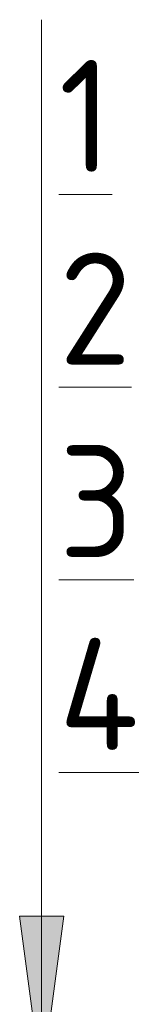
# Model space of a CAD drawing. Header units: millimetres. Extents: x -4136 to 63268, y -10605 to 130973.
# Tile 6 of 47: x 61787 to 61809, y 3480 to 3655. Entities that reach past the tile are written whole.
import ezdxf

# ---------------------------------------------------------------- set-up
doc = ezdxf.new("R2010")
doc.units = ezdxf.units.MM
doc.layers.add('A-ANNO-NOTE', color=7, linetype='Continuous', lineweight=5)
doc.layers.add('G-ANNO-TEXT', color=7, linetype='Continuous', lineweight=5)
doc.styles.add('GOST Common_5', font='GOST_Common.ttf', dxfattribs={"height": 20})

# ---------------------------------------------------------------- blocks, each defined once
blk = doc.blocks.new('Стрелка 15гр_черная - Стрелка 15гр_ черная-5809574-Пол_Тип 4_лифт_холл_')
at = {"layer": 'A-ANNO-NOTE'}
blk.add_hatch(color=256, dxfattribs=at).paths.add_polyline_path([(825.49, 3495.36), (833.39, 3495.36), (829.44, 3465.36)])
for p, q in [((829.44, 3465.36), (829.44, 3655.36)), ((829.44, 3465.36), (825.49, 3495.36)), ((825.49, 3495.36), (833.39, 3495.36)), ((825.49, 3495.36), (829.44, 3465.36)), ((833.39, 3495.36), (825.49, 3495.36)), ((829.44, 3465.36), (833.39, 3495.36)), ((829.44, 3465.36), (833.39, 3495.36))]:
    blk.add_line(p, q, dxfattribs=at)

msp = doc.modelspace()

# ---------------------------------------------------------------- block references
at = {"layer": 'A-ANNO-NOTE'}
msp.add_blockref('Стрелка 15гр_черная - Стрелка 15гр_ черная-5809574-Пол_Тип 4_лифт_холл_', (60961.687578, 0), dxfattribs=at)

# ---------------------------------------------------------------- texts
at = {"layer": 'G-ANNO-TEXT', "char_height": 20, "attachment_point": 1, "style": 'GOST Common_5'}
for s, insert, width in [('\\L\\fGOST Common|b0|i0|c204|p34|;\\L1', (61794.207166, 3648.176003), 12.0253125), ('\\L\\fGOST Common|b0|i0|c204|p34|;\\L2', (61794.207166, 3613.780169), 17.637125), ('\\L\\fGOST Common|b0|i0|c204|p34|;\\L3', (61794.207166, 3579.384336), 16.8354375), ('\\L\\fGOST Common|b0|i0|c204|p34|;\\L4', (61794.207166, 3544.988503), 20.0421875)]:
    msp.add_mtext(s, dxfattribs=dict(at, insert=insert, width=width))

doc.saveas('drawing.dxf')
